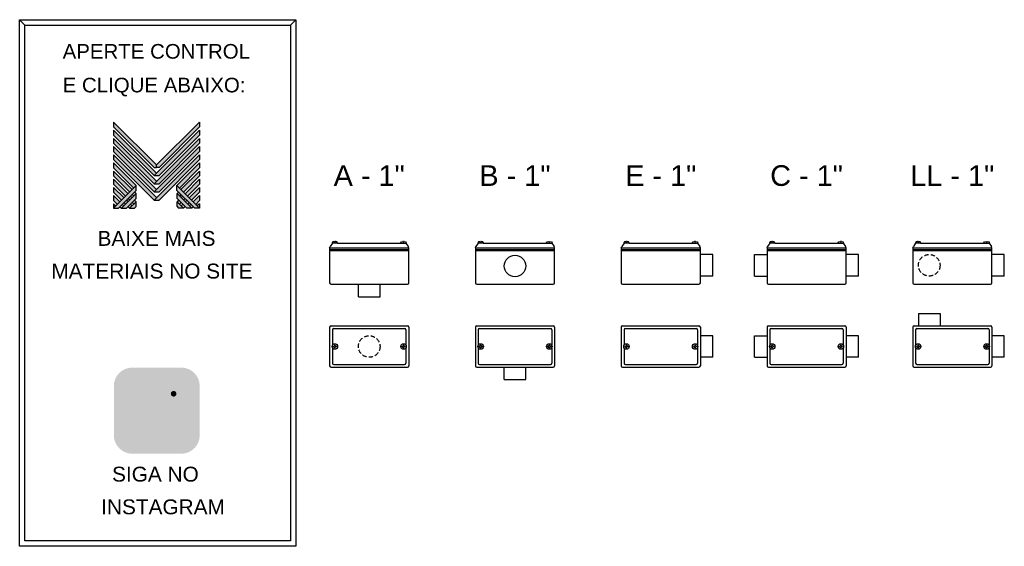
# Model space of a CAD drawing. Header units: millimetres. Extents: x 102 to 3017, y 259 to 1024.
# Tile 1 of 2: x 102 to 1533, y 259 to 1024. Entities that reach past the tile are written whole.
import ezdxf
from ezdxf.enums import TextEntityAlignment as Align

# ---------------------------------------------------------------- set-up
doc = ezdxf.new("R2010")
doc.units = ezdxf.units.MM
doc.linetypes.add('HIDDEN', pattern=[9.525, 6.35, -3.175])
for name, color, linetype in [('BUCHA DE PASSAGEM', 20, 'Continuous'), ('CONDULETE', 8, 'Continuous'), ('FURO VASADO', 251, 'HIDDEN'), ('logo01', 10, 'Continuous'), ('logo02', 250, 'Continuous')]:
    doc.layers.add(name, color=color, linetype=linetype)
doc.styles.get("Standard").update_dxf_attribs({"font": 'arial.ttf'})

# ---------------------------------------------------------------- blocks, each defined once
blk = doc.blocks.new('MESH')
at = {"layer": 'logo01'}
h = blk.add_hatch(color=256, dxfattribs=at)
h.dxf.hatch_style = 1
h.paths.add_polyline_path([(30046, 14087), (30046, 13835), (32119, 11769), (32248, 11769), (32248, 11893)])
h.paths.add_polyline_path([(30046, 13670), (30046, 13418), (32121, 11349), (32248, 11475)])
h.paths.add_polyline_path([(30046, 13253), (30046, 13001), (32121, 10932), (32248, 11058)])
h.paths.add_polyline_path([(30046, 12835), (30046, 12583), (32121, 10515), (32248, 10641)])
h.paths.add_polyline_path([(30046, 12418), (30046, 12166), (32121, 10097), (32248, 10223)])
h.paths.add_polyline_path([(30046, 12001), (30046, 11749), (31084, 10714), (31211, 10840)])
h.paths.add_polyline_path([(30046, 11583), (30046, 11331), (30875, 10505), (31001, 10631)])
h.paths.add_polyline_path([(30046, 11166), (30046, 10914), (30666, 10296), (30792, 10422)])
h.paths.add_polyline_path([(30046, 10749), (30046, 10497), (30456, 10088), (30583, 10214)])
h.paths.add_polyline_path([(30046, 10331), (30046, 10079), (30247, 9879), (30373, 10005)])
h.paths.add_polyline_path([(30164, 9796), (30046, 9914), (30046, 9679)])
h.paths.add_polyline_path([(30574, 9805), (30500, 9879), (30373, 9753), (30448, 9679)])
h.paths.add_polyline_path([(30784, 10013), (30709, 10088), (30583, 9962), (30657, 9887)])
h.paths.add_polyline_path([(30993, 9805), (30910, 9887), (30784, 9761), (30867, 9679)])
h.paths.add_polyline_path([(30993, 10222), (30918, 10296), (30792, 10170), (30867, 10096)])
h.paths.add_polyline_path([(31119, 10096), (30993, 9970), (31076, 9887), (31202, 10013)])
h.paths.add_polyline_path([(31202, 10431), (31128, 10505), (31001, 10379), (31076, 10305)], flags=17)
h.paths.add_polyline_path([(33284, 10840), (33284, 10588), (34196, 9679), (34449, 9679)])
h.paths.add_polyline_path([(33293, 10431), (33293, 10179), (33794, 9679), (34047, 9679)])
h.paths.add_polyline_path([(33293, 10013), (33293, 9761), (33376, 9679), (33628, 9679)], flags=17)
at = {"layer": 'logo02'}
h = blk.add_hatch(color=256, dxfattribs=at)
h.dxf.hatch_style = 1
h.paths.add_polyline_path([(34449, 13835), (34449, 14087), (32248, 11893), (32248, 11769), (32376, 11769)])
h.paths.add_polyline_path([(34449, 13418), (34449, 13670), (32121, 11349), (32374, 11349)])
h.paths.add_polyline_path([(34449, 13001), (34449, 13253), (32121, 10932), (32374, 10932)])
h.paths.add_polyline_path([(34449, 12583), (34449, 12835), (32121, 10515), (32374, 10515)])
h.paths.add_polyline_path([(34449, 12166), (34449, 12418), (32121, 10097), (32374, 10097)])
h.paths.add_polyline_path([(34449, 11749), (34449, 12001), (33284, 10840), (33411, 10714)], flags=17)
h.paths.add_polyline_path([(34449, 11331), (34449, 11583), (33494, 10631), (33620, 10505)], flags=17)
h.paths.add_polyline_path([(34449, 10914), (34449, 11166), (33703, 10422), (33829, 10296)], flags=17)
h.paths.add_polyline_path([(34449, 10497), (34449, 10749), (33912, 10214), (34039, 10088)])
h.paths.add_polyline_path([(34449, 10331), (34122, 10005), (34248, 9879), (34449, 10079)])
h.paths.add_polyline_path([(33577, 10296), (33502, 10222), (33628, 10096), (33703, 10170)])
h.paths.add_polyline_path([(33367, 10505), (33293, 10431), (33419, 10305), (33494, 10379)], flags=17)
h.paths.add_polyline_path([(33376, 10096), (33293, 10013), (33419, 9887), (33502, 9970)])
h.paths.add_polyline_path([(33786, 10088), (33711, 10013), (33838, 9887), (33912, 9962)])
h.paths.add_polyline_path([(33585, 9887), (33502, 9805), (33628, 9679), (33711, 9761)])
h.paths.add_polyline_path([(33995, 9879), (33921, 9805), (34047, 9679), (34122, 9753)])
h.paths.add_polyline_path([(34449, 9914), (34331, 9796), (34449, 9679)])
h.paths.add_polyline_path([(31202, 10013), (30867, 9679), (31119, 9679), (31202, 9761)], flags=17)
h.paths.add_polyline_path([(31202, 10179), (31202, 10431), (30448, 9679), (30701, 9679)])
h.paths.add_polyline_path([(31211, 10588), (31211, 10840), (30046, 9679), (30299, 9679)])
at = {"layer": 'logo01'}
for p, q in [((30046, 14087), (30046, 13835)), ((30046, 14087), (32248, 11893)), ((30046, 13835), (32119, 11769)), ((30046, 13670), (30046, 13418)), ((30046, 13670), (32248, 11475)), ((30046, 13418), (32121, 11349)), ((30046, 13253), (30046, 13001)), ((30046, 13253), (32248, 11058)), ((30046, 13001), (32121, 10932)), ((30046, 12835), (30046, 12583)), ((30046, 12835), (32248, 10641)), ((30046, 12583), (32121, 10515)), ((30046, 12418), (30046, 12166)), ((30046, 12418), (32248, 10223)), ((30046, 12166), (32121, 10097)), ((30046, 12001), (30046, 11749)), ((30046, 12001), (31211, 10840)), ((30046, 11749), (31084, 10714)), ((30046, 11583), (30046, 11331)), ((30046, 11583), (31001, 10631)), ((32119, 11769), (32248, 11769)), ((30046, 11331), (30875, 10505)), ((30046, 11166), (30046, 10914)), ((30046, 11166), (30792, 10422)), ((30046, 10914), (30666, 10296)), ((30046, 10749), (30046, 10497)), ((30046, 10749), (30583, 10214)), ((33284, 10840), (34449, 9679)), ((33284, 10588), (33284, 10840)), ((33284, 10588), (34196, 9679)), ((30046, 10497), (30456, 10088)), ((30046, 10331), (30046, 10079)), ((30046, 10331), (30373, 10005)), ((30046, 10079), (30247, 9879)), ((30709, 10088), (30784, 10013)), ((30792, 10170), (30867, 10096)), ((30918, 10296), (30993, 10222)), ((31001, 10379), (31076, 10305)), ((31119, 10096), (31202, 10013)), ((31128, 10505), (31202, 10431)), ((33293, 10431), (34047, 9679)), ((33293, 10179), (33293, 10431)), ((33293, 10179), (33794, 9679)), ((30046, 9914), (30046, 9679)), ((30046, 9914), (30164, 9796)), ((30373, 9753), (30448, 9679)), ((30500, 9879), (30574, 9805)), ((30583, 9962), (30657, 9887)), ((30784, 9761), (30867, 9679)), ((30910, 9887), (30993, 9805)), ((30993, 9970), (31076, 9887)), ((33293, 10013), (33628, 9679)), ((33293, 9761), (33293, 10013)), ((33293, 9761), (33376, 9679)), ((33628, 9679), (33376, 9679)), ((34047, 9679), (33794, 9679)), ((34449, 9679), (34196, 9679))]:
    blk.add_line(p, q, dxfattribs=at)
at = {"layer": 'logo02'}
for p, q in [((34449, 13670), (32121, 11349)), ((34449, 14087), (32248, 11893)), ((34449, 13835), (32376, 11769)), ((34449, 14087), (34449, 13835)), ((34449, 13670), (34449, 13418)), ((34449, 13253), (32121, 10932)), ((34449, 13418), (32374, 11349)), ((34449, 13253), (34449, 13001)), ((34449, 12835), (32121, 10515)), ((34449, 13001), (32374, 10932)), ((34449, 12835), (34449, 12583)), ((34449, 12418), (32121, 10097)), ((34449, 12583), (32374, 10515)), ((34449, 12166), (32374, 10097)), ((34449, 12418), (34449, 12166)), ((32248, 11769), (32248, 11893)), ((32376, 11769), (32248, 11769)), ((34449, 12001), (33284, 10840)), ((34449, 11749), (33411, 10714)), ((34449, 11583), (33494, 10631)), ((34449, 12001), (34449, 11749)), ((34449, 11583), (34449, 11331)), ((32121, 11349), (32374, 11349)), ((34449, 11331), (33620, 10505)), ((34449, 11166), (33703, 10422)), ((34449, 11166), (34449, 10914)), ((31211, 10840), (30046, 9679)), ((31211, 10588), (30299, 9679)), ((31211, 10588), (31211, 10840)), ((32121, 10932), (32374, 10932)), ((34449, 10914), (33829, 10296)), ((34449, 10749), (33912, 10214)), ((34449, 10749), (34449, 10497)), ((31202, 10431), (30448, 9679)), ((31202, 10179), (30701, 9679)), ((31202, 10179), (31202, 10431)), ((32121, 10515), (32374, 10515)), ((32121, 10097), (32374, 10097)), ((33367, 10505), (33293, 10431)), ((33376, 10096), (33293, 10013)), ((33494, 10379), (33419, 10305)), ((33577, 10296), (33502, 10222)), ((33703, 10170), (33628, 10096)), ((33786, 10088), (33711, 10013)), ((34449, 10497), (34039, 10088)), ((34449, 10331), (34122, 10005)), ((34449, 10079), (34248, 9879)), ((34449, 10331), (34449, 10079)), ((30046, 9679), (30299, 9679)), ((30448, 9679), (30701, 9679)), ((31202, 10013), (30867, 9679)), ((30867, 9679), (31119, 9679)), ((31202, 9761), (31119, 9679)), ((31202, 9761), (31202, 10013)), ((33502, 9970), (33419, 9887)), ((33585, 9887), (33502, 9805)), ((33711, 9761), (33628, 9679)), ((33912, 9962), (33838, 9887)), ((33995, 9879), (33921, 9805)), ((34122, 9753), (34047, 9679)), ((34449, 9914), (34331, 9796)), ((34449, 9914), (34449, 9679))]:
    blk.add_line(p, q, dxfattribs=at)

msp = doc.modelspace()

# ---------------------------------------------------------------- hatches: boundary and pattern name
at = {"layer": 'BUCHA DE PASSAGEM'}
h = msp.add_hatch(color=18, dxfattribs=at)
h.dxf.hatch_style = 1
h.paths.add_polyline_path([(336.9, 518.7), (265.7, 518.7, 0.414214), (238.9, 491.9), (238.9, 420.5, 0.414214), (265.7, 393.7), (336.9, 393.7, 0.414214), (363.7, 420.5), (363.7, 491.9, 0.414214)])
h.paths.add_polyline_path([(284, 501.3), (318.6, 501.3, -0.414214), (346.3, 473.6), (346.3, 438.8, -0.414214), (318.6, 411.1), (284, 411.1, -0.414214), (256.3, 438.8), (256.3, 473.6, -0.414214)], flags=16)
h.paths.add_polyline_path([(284, 493.1), (318.6, 493.1, -0.414214), (338.1, 473.6), (338.1, 438.8, -0.414214), (318.6, 419.3), (284, 419.3, -0.414214), (264.5, 438.8), (264.5, 473.6, -0.414214)], flags=0)
h.paths.add_polyline_path([(322.5, 456.2, -1), (280.1, 456.2, -1)], flags=0)
h.paths.add_polyline_path([(314.3, 456.2, -1), (288.3, 456.2, -1)], flags=0)
h.paths.add_polyline_path([(329.9, 480.7, -1), (321.7, 480.7, -1)], flags=0)
h.paths.add_polyline_path([(318.6, 493.1), (284, 493.1, 0.414214), (264.5, 473.6), (264.5, 438.8, 0.414214), (284, 419.3), (318.6, 419.3, 0.414214), (338.1, 438.8), (338.1, 473.6, 0.414214)], flags=0)
h.paths.add_polyline_path([(288.3, 456.2, 1), (314.3, 456.2, 1)], flags=0)
h = msp.add_hatch(color=0, dxfattribs=at)
h.dxf.hatch_style = 1
h.paths.add_polyline_path([(284, 501.3, 0.414214), (256.3, 473.6), (256.3, 438.8, 0.414214), (284, 411.1), (318.6, 411.1, 0.414214), (346.3, 438.8), (346.3, 473.6, 0.414214), (318.6, 501.3)])
h.paths.add_polyline_path([(329.9, 480.7, -1), (321.7, 480.7, -1)], flags=16)
h.paths.add_polyline_path([(322.5, 456.2, -1), (280.1, 456.2, -1)], flags=16)
h.paths.add_polyline_path([(314.3, 456.2, -1), (288.3, 456.2, -1)], flags=0)
h = msp.add_hatch(color=18, dxfattribs=at)
h.dxf.hatch_style = 1
h.paths.add_polyline_path([(318.6, 493.1), (284, 493.1, 0.414214), (264.5, 473.6), (264.5, 438.8, 0.414214), (284, 419.3), (318.6, 419.3, 0.414214), (338.1, 438.8), (338.1, 473.6, 0.414214)])
h.paths.add_polyline_path([(322.5, 456.2, -1), (280.1, 456.2, -1)], flags=16)
h.paths.add_polyline_path([(314.3, 456.2, -1), (288.3, 456.2, -1)], flags=0)
h.paths.add_polyline_path([(321.7, 480.7, -1), (329.9, 480.7, -1)], flags=16)
h.paths.add_polyline_path([(314.3, 456.2, 1), (288.3, 456.2, 1)], flags=0)
h = msp.add_hatch(color=0, dxfattribs=at)
h.dxf.hatch_style = 1
h.paths.add_polyline_path([(280.1, 456.2, 1), (322.5, 456.2, 1)])
h.paths.add_polyline_path([(314.3, 456.2, -1), (288.3, 456.2, -1)], flags=16)
h = msp.add_hatch(color=0, dxfattribs=at)
h.dxf.hatch_style = 1
h.paths.add_polyline_path([(329.9, 480.7, 1), (321.7, 480.7, 1)])
h = msp.add_hatch(color=18, dxfattribs=at)
h.dxf.hatch_style = 1
h.paths.add_polyline_path([(288.3, 456.2, 1), (314.3, 456.2, 1)])

# ---------------------------------------------------------------- linework, layer by layer
for p, q in [((109.7, 1016.6), (102, 1024.3)), ((495.5, 1016.6), (503.2, 1024.3))]:
    msp.add_line(p, q, dxfattribs=at)
for points in [[(102, 1024.3), (503.2, 1024.3), (503.2, 259.1), (102, 259.1)], [(109.7, 1016.6), (495.5, 1016.6), (495.5, 266.8), (109.7, 266.8)]]:
    msp.add_lwpolyline(points, close=True, dxfattribs=at)
at = {"layer": 'CONDULETE'}
for p, q in [((559.7, 701.4), (559.7, 702)), ((560.8, 701.4), (560.8, 702)), ((659.5, 701.4), (659.4, 702)), ((660.5, 701.4), (660.6, 702)), ((771.6, 701.4), (771.6, 702)), ((772.7, 701.4), (772.7, 702)), ((871.4, 701.4), (871.3, 702)), ((872.4, 701.4), (872.5, 702)), ((983.5, 701.4), (983.5, 702)), ((984.6, 701.4), (984.6, 702)), ((1083.3, 701.4), (1083.2, 702)), ((1084.3, 701.4), (1084.4, 702)), ((1195.4, 701.4), (1195.4, 702)), ((1196.5, 701.4), (1196.5, 702)), ((1295.2, 701.4), (1295.1, 702)), ((1296.2, 701.4), (1296.3, 702)), ((1407.3, 701.4), (1407.3, 702)), ((1408.4, 701.4), (1408.4, 702)), ((1507.1, 701.4), (1507, 702)), ((1508.1, 701.4), (1508.2, 702)), ((552.6, 692.9), (553.3, 694.6)), ((552.6, 692.9), (552.6, 641.8)), ((552.6, 692.9), (667.6, 692.9)), ((552.6, 690.4), (667.6, 690.4)), ((552.6, 688.8), (667.6, 688.8)), ((556.7, 699.8), (553.3, 694.6)), ((564, 699.8), (556.5, 699.8)), ((560.2, 701.2), (559.9, 701.2)), ((560.2, 701.2), (560.6, 701.2)), ((564, 699.8), (656.2, 699.8)), ((656.2, 699.8), (663.8, 699.8)), ((660, 701.2), (659.7, 701.2)), ((660, 701.2), (660.3, 701.2)), ((663.5, 699.8), (666.9, 694.6)), ((667.6, 692.9), (666.9, 694.6)), ((667.6, 641.8), (667.6, 692.9)), ((764.5, 692.9), (765.2, 694.6)), ((764.5, 692.9), (764.5, 641.8)), ((764.5, 692.9), (879.5, 692.9)), ((764.5, 690.4), (879.5, 690.4)), ((764.5, 688.8), (879.5, 688.8)), ((768.6, 699.8), (765.2, 694.6)), ((775.9, 699.8), (768.4, 699.8)), ((772.1, 701.2), (771.8, 701.2)), ((772.1, 701.2), (772.5, 701.2)), ((775.9, 699.8), (868.1, 699.8)), ((868.1, 699.8), (875.7, 699.8)), ((871.9, 701.2), (871.6, 701.2)), ((871.9, 701.2), (872.2, 701.2)), ((875.4, 699.8), (878.8, 694.6)), ((879.5, 692.9), (878.8, 694.6)), ((879.5, 641.8), (879.5, 692.9)), ((976.4, 692.9), (977.1, 694.6)), ((976.4, 692.9), (976.4, 641.8)), ((976.4, 692.9), (1091.4, 692.9)), ((976.4, 690.4), (1091.4, 690.4)), ((976.4, 688.8), (1091.4, 688.8)), ((980.5, 699.8), (977.1, 694.6)), ((987.8, 699.8), (980.3, 699.8)), ((984, 701.2), (983.7, 701.2)), ((984, 701.2), (984.4, 701.2)), ((987.8, 699.8), (1080, 699.8)), ((1080, 699.8), (1087.6, 699.8)), ((1083.8, 701.2), (1083.5, 701.2)), ((1083.8, 701.2), (1084.1, 701.2)), ((1087.3, 699.8), (1090.7, 694.6)), ((1091.4, 692.9), (1090.7, 694.6)), ((1091.4, 641.8), (1091.4, 692.9)), ((1188.3, 692.9), (1189.1, 694.6)), ((1188.3, 692.9), (1188.3, 641.8)), ((1188.3, 692.9), (1303.3, 692.9)), ((1188.3, 690.4), (1303.3, 690.4)), ((1188.3, 688.8), (1303.3, 688.8)), ((1192.4, 699.8), (1189.1, 694.6)), ((1199.7, 699.8), (1192.2, 699.8)), ((1195.9, 701.2), (1195.6, 701.2)), ((1195.9, 701.2), (1196.3, 701.2)), ((1199.7, 699.8), (1291.9, 699.8)), ((1291.9, 699.8), (1299.5, 699.8)), ((1295.7, 701.2), (1295.4, 701.2)), ((1295.7, 701.2), (1296, 701.2)), ((1299.2, 699.8), (1302.6, 694.6)), ((1303.3, 692.9), (1302.6, 694.6)), ((1303.3, 641.8), (1303.3, 692.9)), ((1400.2, 692.9), (1401, 694.6)), ((1400.2, 692.9), (1400.2, 641.8)), ((1400.2, 692.9), (1515.2, 692.9)), ((1400.2, 690.4), (1515.2, 690.4)), ((1400.2, 688.8), (1515.2, 688.8)), ((1404.3, 699.8), (1401, 694.6)), ((1411.6, 699.8), (1404.1, 699.8)), ((1407.9, 701.2), (1407.5, 701.2)), ((1407.9, 701.2), (1408.2, 701.2)), ((1411.6, 699.8), (1503.8, 699.8)), ((1503.8, 699.8), (1511.4, 699.8)), ((1507.6, 701.2), (1507.3, 701.2)), ((1507.6, 701.2), (1507.9, 701.2)), ((1511.1, 699.8), (1514.5, 694.6)), ((1515.2, 692.9), (1514.5, 694.6)), ((1515.2, 641.8), (1515.2, 692.9)), ((1109.4, 683.1), (1091.4, 683.1)), ((1109.4, 651.7), (1109.4, 683.1)), ((1170.3, 683.1), (1188.3, 683.1)), ((1170.3, 651.7), (1170.3, 683.1)), ((1321.3, 683.1), (1303.3, 683.1)), ((1321.3, 651.7), (1321.3, 683.1)), ((1533.2, 683.1), (1515.2, 683.1)), ((1533.2, 651.7), (1533.2, 683.1)), ((1109.4, 651.7), (1091.4, 651.7)), ((1170.3, 651.7), (1188.3, 651.7)), ((1321.3, 651.7), (1303.3, 651.7)), ((1533.2, 651.7), (1515.2, 651.7)), ((554.6, 639.8), (665.6, 639.8)), ((594.4, 621.8), (594.4, 639.8)), ((625.8, 621.8), (625.8, 639.8)), ((766.5, 639.8), (877.5, 639.8)), ((978.4, 639.8), (1089.4, 639.8)), ((1190.3, 639.8), (1301.3, 639.8)), ((1402.2, 639.8), (1513.2, 639.8)), ((594.4, 621.8), (625.8, 621.8)), ((1408.4, 597.4), (1408.4, 579.4)), ((1408.4, 597.4), (1439.8, 597.4)), ((1439.8, 597.4), (1439.8, 579.4)), ((552.6, 577.4), (552.6, 521.4)), ((554.6, 579.4), (665.6, 579.4)), ((556.7, 573.6), (556.7, 551.2)), ((558.7, 575.6), (661.5, 575.6)), ((663.5, 573.6), (663.5, 551.2)), ((667.6, 577.4), (667.6, 521.4)), ((764.5, 577.4), (764.5, 521.4)), ((766.5, 579.4), (877.5, 579.4)), ((768.6, 573.6), (768.6, 551.2)), ((770.6, 575.6), (873.4, 575.6)), ((875.4, 573.6), (875.4, 551.2)), ((879.5, 577.4), (879.5, 521.4)), ((976.4, 577.4), (976.4, 521.4)), ((978.4, 579.4), (1089.4, 579.4)), ((980.5, 573.6), (980.5, 551.2)), ((982.5, 575.6), (1085.3, 575.6)), ((1087.3, 573.6), (1087.3, 551.2)), ((1091.4, 577.4), (1091.4, 521.4)), ((1188.3, 577.4), (1188.3, 521.4)), ((1190.3, 579.4), (1301.3, 579.4)), ((1192.4, 573.6), (1192.4, 551.2)), ((1194.4, 575.6), (1297.2, 575.6)), ((1299.2, 573.6), (1299.2, 551.2)), ((1303.3, 577.4), (1303.3, 521.4)), ((1400.2, 577.4), (1400.2, 521.4)), ((1402.2, 579.4), (1513.2, 579.4)), ((1404.3, 573.6), (1404.3, 551.2)), ((1406.3, 575.6), (1509.1, 575.6)), ((1511.1, 573.6), (1511.1, 551.2)), ((1515.2, 577.4), (1515.2, 521.4)), ((1109.4, 565.1), (1091.4, 565.1)), ((1109.4, 533.7), (1109.4, 565.1)), ((1170.3, 565.1), (1188.3, 565.1)), ((1170.3, 533.7), (1170.3, 565.1)), ((1321.3, 565.1), (1303.3, 565.1)), ((1321.3, 533.7), (1321.3, 565.1)), ((1533.2, 565.1), (1515.2, 565.1)), ((1533.2, 533.7), (1533.2, 565.1)), ((556.7, 547.5), (556.7, 525.1)), ((558.2, 549.4), (558.2, 549.7)), ((558.2, 549.4), (558.2, 549)), ((558.4, 549.9), (559.5, 549.9)), ((558.4, 548.8), (559.5, 548.8)), ((559.7, 551.1), (559.7, 550.1)), ((559.7, 547.6), (559.7, 548.6)), ((560.2, 551.3), (559.9, 551.3)), ((560.2, 547.4), (559.9, 547.4)), ((560.2, 551.3), (560.6, 551.3)), ((560.2, 547.4), (560.6, 547.4)), ((560.8, 551.1), (560.8, 550.1)), ((560.8, 547.6), (560.8, 548.6)), ((562, 549.9), (561, 549.9)), ((562, 548.8), (561, 548.8)), ((562.2, 549.4), (562.2, 549.7)), ((562.2, 549.4), (562.2, 549)), ((658, 549.4), (658, 549.7)), ((658, 549.4), (658, 549)), ((658.2, 549.9), (659.3, 549.9)), ((658.2, 548.8), (659.3, 548.8)), ((659.4, 551.1), (659.4, 550.1)), ((659.4, 547.6), (659.4, 548.6)), ((660, 551.3), (659.6, 551.3)), ((660, 547.4), (659.6, 547.4)), ((660, 551.3), (660.4, 551.3)), ((660, 547.4), (660.4, 547.4)), ((660.6, 551.1), (660.6, 550.1)), ((660.6, 547.6), (660.6, 548.6)), ((661.8, 549.9), (660.7, 549.9)), ((661.8, 548.8), (660.7, 548.8)), ((662, 549.4), (662, 549.7)), ((662, 549.4), (662, 549)), ((663.5, 547.5), (663.5, 525.1)), ((768.6, 547.5), (768.6, 525.1)), ((770.1, 549.4), (770.1, 549.7)), ((770.1, 549.4), (770.1, 549)), ((770.3, 549.9), (771.4, 549.9)), ((770.3, 548.8), (771.4, 548.8)), ((771.6, 551.1), (771.6, 550.1)), ((771.6, 547.6), (771.6, 548.6)), ((772.1, 551.3), (771.8, 551.3)), ((772.1, 547.4), (771.8, 547.4)), ((772.1, 551.3), (772.5, 551.3)), ((772.1, 547.4), (772.5, 547.4)), ((772.7, 551.1), (772.7, 550.1)), ((772.7, 547.6), (772.7, 548.6)), ((773.9, 549.9), (772.9, 549.9)), ((773.9, 548.8), (772.9, 548.8)), ((774.1, 549.4), (774.1, 549.7)), ((774.1, 549.4), (774.1, 549)), ((869.9, 549.4), (869.9, 549.7)), ((869.9, 549.4), (869.9, 549)), ((870.1, 549.9), (871.2, 549.9)), ((870.1, 548.8), (871.2, 548.8)), ((871.3, 551.1), (871.3, 550.1)), ((871.3, 547.6), (871.3, 548.6)), ((871.9, 551.3), (871.5, 551.3)), ((871.9, 547.4), (871.5, 547.4)), ((871.9, 551.3), (872.3, 551.3)), ((871.9, 547.4), (872.3, 547.4)), ((872.5, 551.1), (872.5, 550.1)), ((872.5, 547.6), (872.5, 548.6)), ((873.7, 549.9), (872.6, 549.9)), ((873.7, 548.8), (872.6, 548.8)), ((873.9, 549.4), (873.9, 549.7)), ((873.9, 549.4), (873.9, 549)), ((875.4, 547.5), (875.4, 525.1)), ((980.5, 547.5), (980.5, 525.1)), ((982.1, 549.4), (982.1, 549.7)), ((982.1, 549.4), (982.1, 549)), ((982.3, 549.9), (983.3, 549.9)), ((982.3, 548.8), (983.3, 548.8)), ((983.5, 551.1), (983.5, 550.1)), ((983.5, 547.6), (983.5, 548.6)), ((984, 551.3), (983.7, 551.3)), ((984, 547.4), (983.7, 547.4)), ((984, 551.3), (984.4, 551.3)), ((984, 547.4), (984.4, 547.4)), ((984.6, 551.1), (984.6, 550.1)), ((984.6, 547.6), (984.6, 548.6)), ((985.8, 549.9), (984.8, 549.9)), ((985.8, 548.8), (984.8, 548.8)), ((986, 549.4), (986, 549.7)), ((986, 549.4), (986, 549)), ((1081.8, 549.4), (1081.8, 549.7)), ((1081.8, 549.4), (1081.8, 549)), ((1082, 549.9), (1083.1, 549.9)), ((1082, 548.8), (1083.1, 548.8)), ((1083.2, 551.1), (1083.2, 550.1)), ((1083.2, 547.6), (1083.2, 548.6)), ((1083.8, 551.3), (1083.4, 551.3)), ((1083.8, 547.4), (1083.4, 547.4)), ((1083.8, 551.3), (1084.2, 551.3)), ((1083.8, 547.4), (1084.2, 547.4)), ((1084.4, 551.1), (1084.4, 550.1)), ((1084.4, 547.6), (1084.4, 548.6)), ((1085.6, 549.9), (1084.5, 549.9)), ((1085.6, 548.8), (1084.5, 548.8)), ((1085.8, 549.4), (1085.8, 549.7)), ((1085.8, 549.4), (1085.8, 549)), ((1087.3, 547.5), (1087.3, 525.1)), ((1192.4, 547.5), (1192.4, 525.1)), ((1194, 549.4), (1194, 549.7)), ((1194, 549.4), (1194, 549)), ((1194.2, 549.9), (1195.2, 549.9)), ((1194.2, 548.8), (1195.2, 548.8)), ((1195.4, 551.1), (1195.4, 550.1)), ((1195.4, 547.6), (1195.4, 548.6)), ((1195.9, 551.3), (1195.6, 551.3)), ((1195.9, 547.4), (1195.6, 547.4)), ((1195.9, 551.3), (1196.3, 551.3)), ((1195.9, 547.4), (1196.3, 547.4)), ((1196.5, 551.1), (1196.5, 550.1)), ((1196.5, 547.6), (1196.5, 548.6)), ((1197.7, 549.9), (1196.7, 549.9)), ((1197.7, 548.8), (1196.7, 548.8)), ((1197.9, 549.4), (1197.9, 549.7)), ((1197.9, 549.4), (1197.9, 549)), ((1293.7, 549.4), (1293.7, 549.7)), ((1293.7, 549.4), (1293.7, 549)), ((1293.9, 549.9), (1295, 549.9)), ((1293.9, 548.8), (1295, 548.8)), ((1295.1, 551.1), (1295.1, 550.1)), ((1295.1, 547.6), (1295.1, 548.6)), ((1295.7, 551.3), (1295.3, 551.3)), ((1295.7, 547.4), (1295.3, 547.4)), ((1295.7, 551.3), (1296.1, 551.3)), ((1295.7, 547.4), (1296.1, 547.4)), ((1296.3, 551.1), (1296.3, 550.1)), ((1296.3, 547.6), (1296.3, 548.6)), ((1297.5, 549.9), (1296.4, 549.9)), ((1297.5, 548.8), (1296.4, 548.8)), ((1297.7, 549.4), (1297.7, 549.7)), ((1297.7, 549.4), (1297.7, 549)), ((1299.2, 547.5), (1299.2, 525.1)), ((1404.3, 547.5), (1404.3, 525.1)), ((1405.9, 549.4), (1405.9, 549.7)), ((1405.9, 549.4), (1405.9, 549)), ((1406.1, 549.9), (1407.1, 549.9)), ((1406.1, 548.8), (1407.1, 548.8)), ((1407.3, 551.1), (1407.3, 550.1)), ((1407.3, 547.6), (1407.3, 548.6)), ((1407.9, 551.3), (1407.5, 551.3)), ((1407.9, 547.4), (1407.5, 547.4)), ((1407.9, 551.3), (1408.2, 551.3)), ((1407.9, 547.4), (1408.2, 547.4)), ((1408.4, 551.1), (1408.4, 550.1)), ((1408.4, 547.6), (1408.4, 548.6)), ((1409.6, 549.9), (1408.6, 549.9)), ((1409.6, 548.8), (1408.6, 548.8)), ((1409.8, 549.4), (1409.8, 549.7)), ((1409.8, 549.4), (1409.8, 549)), ((1505.6, 549.4), (1505.6, 549.7)), ((1505.6, 549.4), (1505.6, 549)), ((1505.8, 549.9), (1506.9, 549.9)), ((1505.8, 548.8), (1506.9, 548.8)), ((1507, 551.1), (1507, 550.1)), ((1507, 547.6), (1507, 548.6)), ((1507.6, 551.3), (1507.2, 551.3)), ((1507.6, 547.4), (1507.2, 547.4)), ((1507.6, 551.3), (1508, 551.3)), ((1507.6, 547.4), (1508, 547.4)), ((1508.2, 551.1), (1508.2, 550.1)), ((1508.2, 547.6), (1508.2, 548.6)), ((1509.4, 549.9), (1508.3, 549.9)), ((1509.4, 548.8), (1508.3, 548.8)), ((1509.6, 549.4), (1509.6, 549.7)), ((1509.6, 549.4), (1509.6, 549)), ((1511.1, 547.5), (1511.1, 525.1)), ((556.7, 543), (556.7, 525.1)), ((663.5, 543), (663.5, 525.1)), ((768.6, 543), (768.6, 525.1)), ((875.4, 543), (875.4, 525.1)), ((980.5, 543), (980.5, 525.1)), ((1087.3, 543), (1087.3, 525.1)), ((1109.4, 533.7), (1091.4, 533.7)), ((1170.3, 533.7), (1188.3, 533.7)), ((1192.4, 543), (1192.4, 525.1)), ((1299.2, 543), (1299.2, 525.1)), ((1321.3, 533.7), (1303.3, 533.7)), ((1404.3, 543), (1404.3, 525.1)), ((1511.1, 543), (1511.1, 525.1)), ((1533.2, 533.7), (1515.2, 533.7)), ((554.6, 519.4), (665.6, 519.4)), ((558.7, 523.1), (661.5, 523.1)), ((766.5, 519.4), (877.5, 519.4)), ((770.6, 523.1), (873.4, 523.1)), ((806.3, 501.4), (806.3, 519.4)), ((837.7, 501.4), (837.7, 519.4)), ((978.4, 519.4), (1089.4, 519.4)), ((982.5, 523.1), (1085.3, 523.1)), ((1190.3, 519.4), (1301.3, 519.4)), ((1194.4, 523.1), (1297.2, 523.1)), ((1402.2, 519.4), (1513.2, 519.4)), ((1406.3, 523.1), (1509.1, 523.1)), ((806.3, 501.4), (837.7, 501.4))]:
    msp.add_line(p, q, dxfattribs=at)
for centre, radius in [((822, 666.4), 15.7), ((560.2, 549.4), 3.99), ((660, 549.4), 3.99), ((772.1, 549.4), 3.99), ((871.9, 549.4), 3.99), ((984, 549.4), 3.99), ((1083.8, 549.4), 3.99), ((1195.9, 549.4), 3.99), ((1295.7, 549.4), 3.99), ((1407.9, 549.4), 3.99), ((1507.6, 549.4), 3.99)]:
    msp.add_circle(centre, radius, dxfattribs=at)
for centre, radius, start, end in [((559.5, 702), 0.2, 5.1527, 97.0004), ((559.9, 701.4), 0.2, 185.1527, 270), ((560.6, 701.4), 0.2, 270, 354.8473), ((561, 702), 0.2, 82.9996, 174.8473), ((659.2, 702), 0.2, 5.1527, 97.0004), ((659.7, 701.4), 0.2, 185.1527, 270), ((660.3, 701.4), 0.2, 270, 354.8473), ((660.8, 702), 0.2, 82.9996, 174.8473), ((771.4, 702), 0.2, 5.1527, 97.0004), ((771.8, 701.4), 0.2, 185.1527, 270), ((772.5, 701.4), 0.2, 270, 354.8473), ((772.9, 702), 0.2, 82.9996, 174.8473), ((871.1, 702), 0.2, 5.1527, 97.0004), ((871.6, 701.4), 0.2, 185.1527, 270), ((872.2, 701.4), 0.2, 270, 354.8473), ((872.7, 702), 0.2, 82.9996, 174.8473), ((983.3, 702), 0.2, 5.1527, 97.0004), ((983.7, 701.4), 0.2, 185.1527, 270), ((984.4, 701.4), 0.2, 270, 354.8473), ((984.8, 702), 0.2, 82.9996, 174.8473), ((1083, 702), 0.2, 5.1527, 97.0004), ((1083.5, 701.4), 0.2, 185.1527, 270), ((1084.1, 701.4), 0.2, 270, 354.8473), ((1084.6, 702), 0.2, 82.9996, 174.8473), ((1195.2, 702), 0.2, 5.1527, 97.0004), ((1195.6, 701.4), 0.2, 185.1527, 270), ((1196.3, 701.4), 0.2, 270, 354.8473), ((1196.7, 702), 0.2, 82.9996, 174.8473), ((1294.9, 702), 0.2, 5.1527, 97.0004), ((1295.4, 701.4), 0.2, 185.1527, 270), ((1296, 701.4), 0.2, 270, 354.8473), ((1296.5, 702), 0.2, 82.9996, 174.8473), ((1407.1, 702), 0.2, 5.1527, 97.0004), ((1407.5, 701.4), 0.2, 185.1527, 270), ((1408.2, 701.4), 0.2, 270, 354.8473), ((1408.6, 702), 0.2, 82.9996, 174.8473), ((1506.8, 702), 0.2, 5.1527, 97.0004), ((1507.3, 701.4), 0.2, 185.1527, 270), ((1507.9, 701.4), 0.2, 270, 354.8473), ((1508.4, 702), 0.2, 82.9996, 174.8473), ((556.5, 700), 0.2, 170.9615, 270), ((564, 700), 0.2, 270, 9.0385), ((656.2, 700), 0.2, 170.9615, 270), ((663.8, 700), 0.2, 270, 9.0385), ((768.4, 700), 0.2, 170.9615, 270), ((775.9, 700), 0.2, 270, 9.0385), ((868.1, 700), 0.2, 170.9615, 270), ((875.7, 700), 0.2, 270, 9.0385), ((980.3, 700), 0.2, 170.9615, 270), ((987.8, 700), 0.2, 270, 9.0385), ((1080, 700), 0.2, 170.9615, 270), ((1087.6, 700), 0.2, 270, 9.0385), ((1192.2, 700), 0.2, 170.9615, 270), ((1199.7, 700), 0.2, 270, 9.0385), ((1291.9, 700), 0.2, 170.9615, 270), ((1299.5, 700), 0.2, 270, 9.0385), ((1404.1, 700), 0.2, 170.9615, 270), ((1411.6, 700), 0.2, 270, 9.0385), ((1503.8, 700), 0.2, 170.9615, 270), ((1511.4, 700), 0.2, 270, 9.0385), ((554.6, 641.8), 2, 180, 270), ((665.6, 641.8), 2, 270, 0), ((766.5, 641.8), 2, 180, 270), ((877.5, 641.8), 2, 270, 0), ((978.4, 641.8), 2, 180, 270), ((1089.4, 641.8), 2, 270, 0), ((1190.3, 641.8), 2, 180, 270), ((1301.3, 641.8), 2, 270, 0), ((1402.2, 641.8), 2, 180, 270), ((1513.2, 641.8), 2, 270, 0), ((554.6, 577.4), 2, 90, 180), ((558.7, 573.6), 2, 90, 180), ((661.5, 573.6), 2, 0, 90), ((665.6, 577.4), 2, 0, 90), ((766.5, 577.4), 2, 90, 180), ((770.6, 573.6), 2, 90, 180), ((873.4, 573.6), 2, 0, 90), ((877.5, 577.4), 2, 0, 90), ((978.4, 577.4), 2, 90, 180), ((982.5, 573.6), 2, 90, 180), ((1085.3, 573.6), 2, 0, 90), ((1089.4, 577.4), 2, 0, 90), ((1190.3, 577.4), 2, 90, 180), ((1194.4, 573.6), 2, 90, 180), ((1297.2, 573.6), 2, 0, 90), ((1301.3, 577.4), 2, 0, 90), ((1402.2, 577.4), 2, 90, 180), ((1406.3, 573.6), 2, 90, 180), ((1509.1, 573.6), 2, 0, 90), ((1513.2, 577.4), 2, 0, 90), ((558.4, 549.7), 0.2, 90, 180), ((558.4, 549), 0.2, 180, 270), ((559.5, 550.1), 0.16, 270, 0), ((559.5, 548.6), 0.16, 0, 90), ((559.9, 551.1), 0.2, 90, 180), ((559.9, 547.6), 0.2, 180, 270), ((560.6, 551.1), 0.2, 0, 90), ((560.6, 547.6), 0.2, 270, 0), ((561, 550.1), 0.16, 180, 270), ((561, 548.6), 0.16, 90, 180), ((562, 549.7), 0.2, 0, 90), ((562, 549), 0.2, 270, 0), ((658.2, 549.7), 0.2, 90, 180), ((658.2, 549), 0.2, 180, 270), ((659.3, 550.1), 0.16, 270, 0), ((659.3, 548.6), 0.16, 0, 90), ((659.6, 551.1), 0.2, 90, 180), ((659.6, 547.6), 0.2, 180, 270), ((660.4, 551.1), 0.2, 0, 90), ((660.4, 547.6), 0.2, 270, 0), ((660.7, 550.1), 0.16, 180, 270), ((660.7, 548.6), 0.16, 90, 180), ((661.8, 549.7), 0.2, 0, 90), ((661.8, 549), 0.2, 270, 0), ((770.3, 549.7), 0.2, 90, 180), ((770.3, 549), 0.2, 180, 270), ((771.4, 550.1), 0.16, 270, 0), ((771.4, 548.6), 0.16, 0, 90), ((771.8, 551.1), 0.2, 90, 180), ((771.8, 547.6), 0.2, 180, 270), ((772.5, 551.1), 0.2, 0, 90), ((772.5, 547.6), 0.2, 270, 0), ((772.9, 550.1), 0.16, 180, 270), ((772.9, 548.6), 0.16, 90, 180), ((773.9, 549.7), 0.2, 0, 90), ((773.9, 549), 0.2, 270, 0), ((870.1, 549.7), 0.2, 90, 180), ((870.1, 549), 0.2, 180, 270), ((871.2, 550.1), 0.16, 270, 0), ((871.2, 548.6), 0.16, 0, 90), ((871.5, 551.1), 0.2, 90, 180), ((871.5, 547.6), 0.2, 180, 270), ((872.3, 551.1), 0.2, 0, 90), ((872.3, 547.6), 0.2, 270, 0), ((872.6, 550.1), 0.16, 180, 270), ((872.6, 548.6), 0.16, 90, 180), ((873.7, 549.7), 0.2, 0, 90), ((873.7, 549), 0.2, 270, 0), ((982.3, 549.7), 0.2, 90, 180), ((982.3, 549), 0.2, 180, 270), ((983.3, 550.1), 0.16, 270, 0), ((983.3, 548.6), 0.16, 0, 90), ((983.7, 551.1), 0.2, 90, 180), ((983.7, 547.6), 0.2, 180, 270), ((984.4, 551.1), 0.2, 0, 90), ((984.4, 547.6), 0.2, 270, 0), ((984.8, 550.1), 0.16, 180, 270), ((984.8, 548.6), 0.16, 90, 180), ((985.8, 549.7), 0.2, 0, 90), ((985.8, 549), 0.2, 270, 0), ((1082, 549.7), 0.2, 90, 180), ((1082, 549), 0.2, 180, 270), ((1083.1, 550.1), 0.16, 270, 0), ((1083.1, 548.6), 0.16, 0, 90), ((1083.4, 551.1), 0.2, 90, 180), ((1083.4, 547.6), 0.2, 180, 270), ((1084.2, 551.1), 0.2, 0, 90), ((1084.2, 547.6), 0.2, 270, 0), ((1084.5, 550.1), 0.16, 180, 270), ((1084.5, 548.6), 0.16, 90, 180), ((1085.6, 549.7), 0.2, 0, 90), ((1085.6, 549), 0.2, 270, 0), ((1194.2, 549.7), 0.2, 90, 180), ((1194.2, 549), 0.2, 180, 270), ((1195.2, 550.1), 0.16, 270, 0), ((1195.2, 548.6), 0.16, 0, 90), ((1195.6, 551.1), 0.2, 90, 180), ((1195.6, 547.6), 0.2, 180, 270), ((1196.3, 551.1), 0.2, 0, 90), ((1196.3, 547.6), 0.2, 270, 0), ((1196.7, 550.1), 0.16, 180, 270), ((1196.7, 548.6), 0.16, 90, 180), ((1197.7, 549.7), 0.2, 0, 90), ((1197.7, 549), 0.2, 270, 0), ((1293.9, 549.7), 0.2, 90, 180), ((1293.9, 549), 0.2, 180, 270), ((1295, 550.1), 0.16, 270, 0), ((1295, 548.6), 0.16, 0, 90), ((1295.3, 551.1), 0.2, 90, 180), ((1295.3, 547.6), 0.2, 180, 270), ((1296.1, 551.1), 0.2, 0, 90), ((1296.1, 547.6), 0.2, 270, 0), ((1296.4, 550.1), 0.16, 180, 270), ((1296.4, 548.6), 0.16, 90, 180), ((1297.5, 549.7), 0.2, 0, 90), ((1297.5, 549), 0.2, 270, 0), ((1406.1, 549.7), 0.2, 90, 180), ((1406.1, 549), 0.2, 180, 270), ((1407.1, 550.1), 0.16, 270, 0), ((1407.1, 548.6), 0.16, 0, 90), ((1407.5, 551.1), 0.2, 90, 180), ((1407.5, 547.6), 0.2, 180, 270), ((1408.2, 551.1), 0.2, 0, 90), ((1408.2, 547.6), 0.2, 270, 0), ((1408.6, 550.1), 0.16, 180, 270), ((1408.6, 548.6), 0.16, 90, 180), ((1409.6, 549.7), 0.2, 0, 90), ((1409.6, 549), 0.2, 270, 0), ((1505.8, 549.7), 0.2, 90, 180), ((1505.8, 549), 0.2, 180, 270), ((1506.9, 550.1), 0.16, 270, 0), ((1506.9, 548.6), 0.16, 0, 90), ((1507.2, 551.1), 0.2, 90, 180), ((1507.2, 547.6), 0.2, 180, 270), ((1508, 551.1), 0.2, 0, 90), ((1508, 547.6), 0.2, 270, 0), ((1508.3, 550.1), 0.16, 180, 270), ((1508.3, 548.6), 0.16, 90, 180), ((1509.4, 549.7), 0.2, 0, 90), ((1509.4, 549), 0.2, 270, 0), ((554.6, 521.4), 2, 180, 270), ((558.7, 525.1), 2, 180, 270), ((661.5, 525.1), 2, 270, 0), ((665.6, 521.4), 2, 270, 0), ((766.5, 521.4), 2, 180, 270), ((770.6, 525.1), 2, 180, 270), ((873.4, 525.1), 2, 270, 0), ((877.5, 521.4), 2, 270, 0), ((978.4, 521.4), 2, 180, 270), ((982.5, 525.1), 2, 180, 270), ((1085.3, 525.1), 2, 270, 0), ((1089.4, 521.4), 2, 270, 0), ((1190.3, 521.4), 2, 180, 270), ((1194.4, 525.1), 2, 180, 270), ((1297.2, 525.1), 2, 270, 0), ((1301.3, 521.4), 2, 270, 0), ((1402.2, 521.4), 2, 180, 270), ((1406.3, 525.1), 2, 180, 270), ((1509.1, 525.1), 2, 270, 0), ((1513.2, 521.4), 2, 270, 0)]:
    msp.add_arc(centre, radius, start, end, dxfattribs=at)
for centre, start_param, end_param in [((560.2, 699.8), 1.770953, 3.045608), ((560.2, 699.8), 0.095985, 1.37064), ((772.1, 699.8), 1.770953, 3.045608), ((772.1, 699.8), 0.095985, 1.37064), ((984, 699.8), 1.770953, 3.045608), ((984, 699.8), 0.095985, 1.37064), ((1195.9, 699.8), 1.770953, 3.045608), ((1195.9, 699.8), 0.095985, 1.37064), ((1407.9, 699.8), 1.770953, 3.045608), ((1407.9, 699.8), 0.095985, 1.37064)]:
    msp.add_ellipse(centre, major_axis=(3.99, 0), ratio=0.605263, start_param=start_param, end_param=end_param, dxfattribs=at)
at = {"layer": 'CONDULETE', "extrusion": (0, 0, -1)}
for centre, start_param, end_param in [((660, 699.8), 0.095985, 1.37064), ((660, 699.8), 1.770953, 3.045608), ((871.9, 699.8), 0.095985, 1.37064), ((871.9, 699.8), 1.770953, 3.045608), ((1083.8, 699.8), 0.095985, 1.37064), ((1083.8, 699.8), 1.770953, 3.045608), ((1295.7, 699.8), 0.095985, 1.37064), ((1295.7, 699.8), 1.770953, 3.045608), ((1507.6, 699.8), 0.095985, 1.37064), ((1507.6, 699.8), 1.770953, 3.045608)]:
    msp.add_ellipse(centre, major_axis=(-3.99, 0), ratio=0.605263, start_param=start_param, end_param=end_param, dxfattribs=at)
at = {"layer": 'FURO VASADO', "linetype": 'HIDDEN'}
for centre in [(1424.1, 667.4), (610.1, 549.4)]:
    msp.add_circle(centre, 15.7, dxfattribs=at)

# ---------------------------------------------------------------- block references
at = {"xscale": 0.02842171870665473, "yscale": 0.02842171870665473, "zscale": 0.02842171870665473}
msp.add_blockref('MESH', (-615.5, 475.2), dxfattribs=at)

# ---------------------------------------------------------------- texts
at = {"color": 1}
for s, p in [('A - 1"', (610.1, 782.8)), ('B - 1"', (822, 782.8)), ('E - 1"', (1033.9, 782.8)), ('C - 1"', (1245.8, 782.8)), ('LL - 1"', (1457.7, 782.8))]:
    msp.add_text(s, height=30, dxfattribs=at).set_placement(p, align=Align.CENTER)
at = {"layer": 'BUCHA DE PASSAGEM'}
for s, height, p in [('APERTE CONTROL', 21.263, (164.5, 967.7)), ('E CLIQUE ABAIXO:', 21.263, (164.5, 918.7)), ('BAIXE MAIS', 21.65, (215.2, 695.7)), ('MATERIAIS NO SITE', 21.646, (148.1, 648.2)), ('SIGA NO', 21.65, (236.3, 353.1)), ('INSTAGRAM', 21.65, (220.5, 305.6))]:
    msp.add_text(s, height=height, dxfattribs=at).set_placement(p)

doc.saveas('drawing.dxf')
